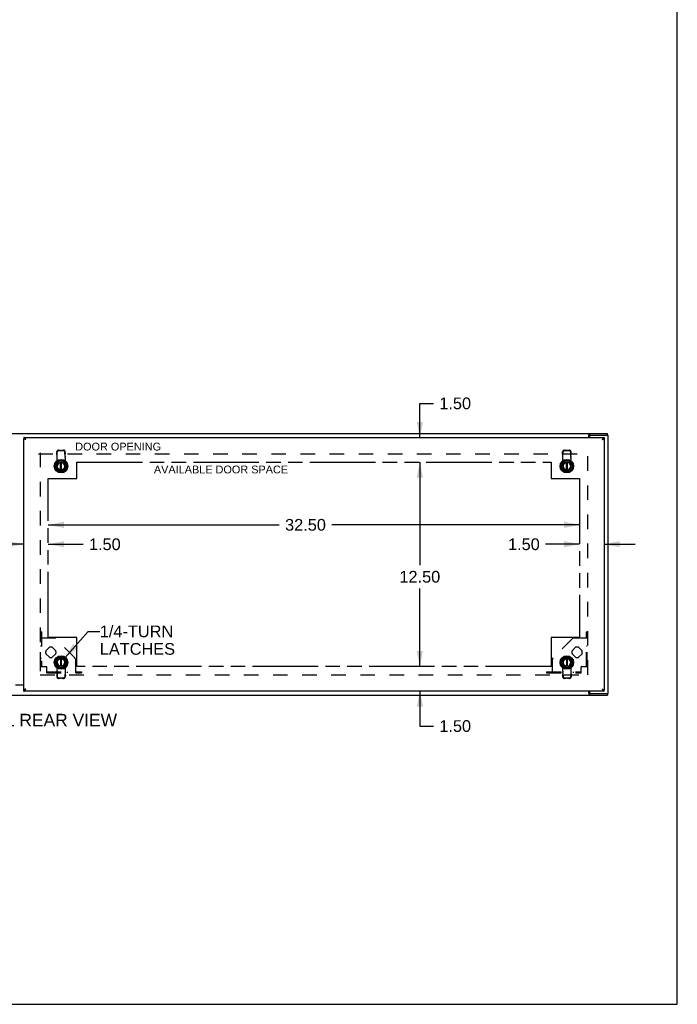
# Model space of a CAD drawing. Header units: inches. Extents: x 0 to 162, y 0 to 105.
# Tile 8 of 9: x 122 to 162, y 0 to 60. Entities that reach past the tile are written whole.
import ezdxf

# ---------------------------------------------------------------- set-up
doc = ezdxf.new("R2010")
doc.units = ezdxf.units.IN
doc.header["$LTSCALE"] = 8.904762
doc.header["$MEASUREMENT"] = 0
doc.linetypes.add('HIDDEN', pattern=[0.2, 0.1, -0.1])
doc.linetypes.add('PHANTOM', pattern=[0.8, 0.45, -0.05, 0.1, -0.05, 0.1, -0.05])
doc.layers.get('0').update_dxf_attribs({"linetype": 'CONTINUOUS'})
for name, color, linetype in [('02___PRT_ALL_AXES', 7, 'CONTINUOUS'), ('2-ACCESS_PANELS', 7, 'CONTINUOUS'), ('AVAILABLE_DOOR_SPACE', 7, 'CONTINUOUS'), ('DEFAULT_2', 8, 'HIDDEN'), ('DIMENSIONS', 7, 'CONTINUOUS')]:
    doc.layers.add(name, color=color, linetype=linetype)
doc.styles.get("Standard").update_dxf_attribs({"font": 'arial.ttf'})
doc.dimstyles.new('DIMSTYLE_1', dxfattribs={"dimtxt": 0.714286, "dimasz": 0.952381, "dimexe": 0.09, "dimexo": 0.07, "dimgap": 0.0375, "dimtad": 0, "dimtih": 1, "dimtoh": 1, "dimzin": 4, "dimdsep": 46, "dimtxsty": 'Standard', "dimblk": '_FILLED', "dimblk1": '_FILLED', "dimblk2": '_FILLED', "dimcen": 0.09, "dimazin": 1, "dimtfac": 1, "dimtdec": 3, "dimtofl": 0, "dimtmove": 0, "dimatfit": 3, "dimldrblk": '_FILLED', "dimfxl": 0, "dimtolj": 1, "dimtzin": 4, "dimarcsym": 0})
doc.dimstyles.get("Standard").update_dxf_attribs({"dimtxt": 0.809524, "dimasz": 0.952381, "dimexe": 0.09, "dimexo": 0.07, "dimgap": 0.09, "dimtad": 0, "dimtih": 1, "dimtoh": 1, "dimdec": 3, "dimzin": 4, "dimdsep": 46, "dimtxsty": 'Standard', "dimblk": '_FILLED', "dimblk1": '_FILLED', "dimblk2": '_FILLED', "dimcen": 0.09, "dimadec": 3, "dimazin": 1, "dimtp": 0.001, "dimtm": 0.001, "dimtfac": 1, "dimtdec": 3, "dimtofl": 0, "dimtmove": 0, "dimatfit": 3, "dimldrblk": '_FILLED', "dimfxl": 0, "dimtolj": 1, "dimtzin": 4, "dimarcsym": 0})

# ---------------------------------------------------------------- blocks, each defined once
blk = doc.blocks.new('_FILLED')
at = {"color": 0, "linetype": 'ByBlock'}
blk.add_solid([(0, 0), (-1, 0.2), (-1, -0.2)], dxfattribs=at)
blk = doc.blocks.new('*D16')
at = {"layer": '2-ACCESS_PANELS', "color": 2, "linetype": 'Continuous'}
for p, q in [((155.931, 28.119), (153.85, 28.119)), ((157.431, 28.119), (159.336, 28.119))]:
    blk.add_line(p, q, dxfattribs=at)
at = {"layer": '2-ACCESS_PANELS', "color": 2, "linetype": 'Continuous', "xscale": 0.9523809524, "yscale": 0.9523809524, "zscale": 0.9523809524}
blk.add_blockref('_FILLED', (155.931, 28.119), dxfattribs=at)
at = {"layer": '2-ACCESS_PANELS', "color": 2, "linetype": 'Continuous', "xscale": 0.9523809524, "yscale": 0.9523809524, "zscale": 0.9523809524, "rotation": 180}
blk.add_blockref('_FILLED', (157.431, 28.119), dxfattribs=at)
at = {"layer": '2-ACCESS_PANELS', "color": 2, "linetype": 'Continuous', "insert": (153.493, 28.476), "char_height": 0.7143, "width": 1.94105, "attachment_point": 3, "line_spacing_factor": 0.9}
blk.add_mtext('1.50', dxfattribs=at)
blk = doc.blocks.new('*D17')
at = {"layer": '2-ACCESS_PANELS', "color": 2, "linetype": 'Continuous'}
for p, q in [((146.156, 34.641), (146.156, 36.729)), ((146.156, 36.729), (146.99, 36.729)), ((146.156, 33.141), (146.156, 31.236))]:
    blk.add_line(p, q, dxfattribs=at)
at = {"layer": '2-ACCESS_PANELS', "color": 2, "linetype": 'Continuous', "xscale": 0.9523809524, "yscale": 0.9523809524, "zscale": 0.9523809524}
for p, rotation in [((146.156, 34.641), 270), ((146.156, 33.141), 90)]:
    blk.add_blockref('_FILLED', p, dxfattribs=dict(at, rotation=rotation))
at = {"layer": '2-ACCESS_PANELS', "color": 2, "linetype": 'Continuous', "insert": (147.347, 37.086), "char_height": 0.7143, "width": 1.94105, "attachment_point": 1, "line_spacing_factor": 0.9}
blk.add_mtext('1.50', dxfattribs=at)
blk = doc.blocks.new('*D18')
at = {"layer": '2-ACCESS_PANELS', "color": 2, "linetype": 'Continuous'}
for p, q in [((146.156, 20.641), (146.156, 22.546)), ((146.156, 19.141), (146.156, 17.007)), ((146.156, 17.007), (146.99, 17.007))]:
    blk.add_line(p, q, dxfattribs=at)
at = {"layer": '2-ACCESS_PANELS', "color": 2, "linetype": 'Continuous', "xscale": 0.9523809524, "yscale": 0.9523809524, "zscale": 0.9523809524}
for p, rotation in [((146.156, 20.641), 270), ((146.156, 19.141), 90)]:
    blk.add_blockref('_FILLED', p, dxfattribs=dict(at, rotation=rotation))
at = {"layer": '2-ACCESS_PANELS', "color": 2, "linetype": 'Continuous', "insert": (147.347, 17.364), "char_height": 0.7143, "width": 1.94105, "attachment_point": 1, "line_spacing_factor": 0.9}
blk.add_mtext('1.50', dxfattribs=at)
blk = doc.blocks.new('*D19')
at = {"layer": '2-ACCESS_PANELS', "color": 2, "linetype": 'Continuous'}
for p, q in [((121.931, 28.119), (120.026, 28.119)), ((123.431, 28.119), (125.561, 28.119))]:
    blk.add_line(p, q, dxfattribs=at)
at = {"layer": '2-ACCESS_PANELS', "color": 2, "linetype": 'Continuous', "xscale": 0.9523809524, "yscale": 0.9523809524, "zscale": 0.9523809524}
blk.add_blockref('_FILLED', (121.931, 28.119), dxfattribs=at)
at = {"layer": '2-ACCESS_PANELS', "color": 2, "linetype": 'Continuous', "xscale": 0.9523809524, "yscale": 0.9523809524, "zscale": 0.9523809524, "rotation": 180}
blk.add_blockref('_FILLED', (123.431, 28.119), dxfattribs=at)
at = {"layer": '2-ACCESS_PANELS', "color": 2, "linetype": 'Continuous', "insert": (125.918, 28.476), "char_height": 0.7143, "width": 1.94105, "attachment_point": 1, "line_spacing_factor": 0.9}
blk.add_mtext('1.50', dxfattribs=at)
blk = doc.blocks.new('*D20')
at = {"layer": '2-ACCESS_PANELS', "color": 2, "linetype": 'Continuous'}
for p, q in [((123.431, 29.305), (137.558, 29.305)), ((155.931, 29.305), (140.768, 29.305))]:
    blk.add_line(p, q, dxfattribs=at)
at = {"layer": '2-ACCESS_PANELS', "color": 2, "linetype": 'Continuous', "xscale": 0.9523809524, "yscale": 0.9523809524, "zscale": 0.9523809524, "rotation": 180}
blk.add_blockref('_FILLED', (123.431, 29.305), dxfattribs=at)
at = {"layer": '2-ACCESS_PANELS', "color": 2, "linetype": 'Continuous', "xscale": 0.9523809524, "yscale": 0.9523809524, "zscale": 0.9523809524}
blk.add_blockref('_FILLED', (155.931, 29.305), dxfattribs=at)
at = {"layer": '2-ACCESS_PANELS', "color": 2, "linetype": 'Continuous', "insert": (139.163, 29.662), "char_height": 0.7143, "width": 2.49602, "attachment_point": 2, "line_spacing_factor": 0.9}
blk.add_mtext('32.50', dxfattribs=at)
blk = doc.blocks.new('*D21')
at = {"layer": '2-ACCESS_PANELS', "color": 2, "linetype": 'Continuous'}
for p, q in [((146.156, 33.141), (146.156, 26.845)), ((146.156, 20.641), (146.156, 25.416))]:
    blk.add_line(p, q, dxfattribs=at)
at = {"layer": '2-ACCESS_PANELS', "color": 2, "linetype": 'Continuous', "xscale": 0.9523809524, "yscale": 0.9523809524, "zscale": 0.9523809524}
for p, rotation in [((146.156, 33.141), 90), ((146.156, 20.641), 270)]:
    blk.add_blockref('_FILLED', p, dxfattribs=dict(at, rotation=rotation))
at = {"layer": '2-ACCESS_PANELS', "color": 2, "linetype": 'Continuous', "insert": (146.156, 26.488), "char_height": 0.7143, "width": 2.49602, "attachment_point": 2, "line_spacing_factor": 0.9}
blk.add_mtext('12.50', dxfattribs=at)

msp = doc.modelspace()

# ---------------------------------------------------------------- linework, layer by layer
at = {"color": 7, "linetype": 'Continuous'}
for p, q in [((161.905, 0), (161.905, 104.762)), ((121.931, 34.641), (121.931, 34.566)), ((121.933, 34.561), (121.968, 34.561)), ((156.54, 34.787), (156.54, 34.891)), ((156.54, 34.787), (156.598, 34.787)), ((157.324, 34.53), (157.314, 34.524)), ((157.33, 34.533), (157.324, 34.53)), ((157.429, 34.561), (157.394, 34.561)), ((157.431, 34.641), (157.431, 34.566)), ((157.623, 34.787), (157.594, 34.787)), ((157.629, 34.787), (157.629, 34.891)), ((124.183, 32.661), (124.183, 33.11)), ((124.242, 32.661), (124.242, 33.11)), ((155.12, 32.661), (155.12, 33.11)), ((155.179, 32.661), (155.179, 33.11)), ((124.183, 21.122), (124.183, 20.673)), ((124.242, 20.673), (124.242, 21.122)), ((155.12, 21.122), (155.12, 20.673)), ((155.179, 20.673), (155.179, 21.122)), ((122.038, 19.253), (122.048, 19.258)), ((121.931, 19.141), (121.931, 19.216)), ((121.933, 19.221), (121.968, 19.221)), ((122.024, 19.245), (122.028, 19.247)), ((122.028, 19.247), (122.032, 19.249)), ((122.032, 19.249), (122.038, 19.253)), ((156.598, 18.995), (156.54, 18.995)), ((156.54, 18.995), (156.54, 18.891)), ((157.429, 19.221), (157.394, 19.221)), ((157.431, 19.141), (157.431, 19.216)), ((157.594, 18.995), (157.623, 18.995)), ((157.629, 18.995), (157.629, 18.891)), ((0, 0), (161.905, 0))]:
    msp.add_line(p, q, dxfattribs=at)
at = {"color": 3, "linetype": 'Continuous'}
for p, q in [((85.733, 34.891), (157.629, 34.891)), ((121.931, 34.641), (157.431, 34.641)), ((121.931, 19.221), (121.931, 34.561)), ((121.933, 34.561), (121.931, 34.561)), ((121.99, 34.538), (121.985, 34.539)), ((121.995, 34.537), (121.99, 34.538)), ((122, 34.535), (121.995, 34.537)), ((122.006, 34.534), (122, 34.535)), ((122.014, 34.532), (122.006, 34.534)), ((122.022, 34.53), (122.014, 34.532)), ((122.026, 34.559), (122.022, 34.565)), ((122.031, 34.528), (122.022, 34.53)), ((122.03, 34.552), (122.026, 34.559)), ((122.034, 34.546), (122.03, 34.552)), ((122.048, 34.524), (122.031, 34.528)), ((122.04, 34.537), (122.034, 34.546)), ((122.048, 34.524), (122.04, 34.537)), ((156.49, 34.641), (156.49, 34.767)), ((156.535, 34.725), (156.535, 34.641)), ((156.598, 34.787), (157.594, 34.787)), ((157.324, 34.54), (157.314, 34.524)), ((157.314, 34.524), (157.328, 34.528)), ((157.328, 34.546), (157.324, 34.54)), ((157.332, 34.552), (157.328, 34.546)), ((157.328, 34.528), (157.343, 34.531)), ((157.336, 34.559), (157.332, 34.552)), ((157.343, 34.531), (157.351, 34.533)), ((157.351, 34.533), (157.359, 34.535)), ((157.359, 34.535), (157.364, 34.536)), ((157.364, 34.536), (157.37, 34.537)), ((157.37, 34.537), (157.375, 34.539)), ((157.375, 34.539), (157.379, 34.54)), ((157.429, 34.561), (157.431, 34.561)), ((157.431, 34.561), (157.431, 19.221)), ((157.623, 34.787), (157.681, 34.787)), ((157.681, 18.995), (157.681, 34.787)), ((121.931, 19.501), (121.431, 19.501)), ((122.048, 19.258), (122.025, 19.253)), ((122.038, 19.242), (122.048, 19.258)), ((157.314, 19.258), (157.317, 19.258)), ((157.314, 19.258), (157.322, 19.246)), ((157.317, 19.258), (157.331, 19.254)), ((85.733, 18.891), (157.629, 18.891)), ((121.933, 19.221), (121.931, 19.221)), ((157.431, 19.141), (121.931, 19.141)), ((121.985, 19.243), (121.98, 19.242)), ((121.99, 19.244), (121.985, 19.243)), ((121.995, 19.246), (121.99, 19.244)), ((122, 19.247), (121.995, 19.246)), ((122.006, 19.248), (122, 19.247)), ((122.014, 19.25), (122.006, 19.248)), ((122.025, 19.253), (122.014, 19.25)), ((122.026, 19.224), (122.03, 19.23)), ((122.03, 19.23), (122.034, 19.236)), ((122.034, 19.236), (122.038, 19.242)), ((156.49, 19.016), (156.49, 19.141)), ((156.535, 19.141), (156.535, 19.058)), ((156.598, 18.995), (157.594, 18.995)), ((157.322, 19.246), (157.328, 19.236)), ((157.328, 19.236), (157.332, 19.23)), ((157.331, 19.254), (157.34, 19.252)), ((157.332, 19.23), (157.336, 19.224)), ((157.336, 19.224), (157.34, 19.218)), ((157.34, 19.252), (157.348, 19.25)), ((157.348, 19.25), (157.356, 19.248)), ((157.356, 19.248), (157.362, 19.247)), ((157.362, 19.247), (157.367, 19.246)), ((157.367, 19.246), (157.372, 19.244)), ((157.372, 19.244), (157.377, 19.243)), ((157.429, 19.221), (157.431, 19.221)), ((157.623, 18.995), (157.681, 18.995))]:
    msp.add_line(p, q, dxfattribs=at)
for points in [[(122.022, 34.565), (122.02, 34.568), (122.018, 34.57), (122.016, 34.573), (122.014, 34.576), (122.012, 34.579), (122.01, 34.582), (122.008, 34.585), (122.006, 34.587), (122.004, 34.59), (122.002, 34.592), (122, 34.595), (121.998, 34.598), (121.996, 34.6), (121.994, 34.602), (121.992, 34.605), (121.99, 34.607), (121.988, 34.609), (121.986, 34.611), (121.984, 34.613), (121.982, 34.615), (121.979, 34.617), (121.977, 34.619), (121.975, 34.621), (121.973, 34.623), (121.971, 34.624), (121.969, 34.626), (121.967, 34.628), (121.965, 34.629), (121.963, 34.63), (121.961, 34.632), (121.959, 34.633), (121.957, 34.634), (121.955, 34.635), (121.953, 34.636), (121.951, 34.637), (121.949, 34.638), (121.947, 34.638), (121.945, 34.639), (121.943, 34.64), (121.941, 34.64), (121.939, 34.641), (121.937, 34.641), (121.935, 34.641), (121.933, 34.641), (121.931, 34.641)], [(121.985, 34.539), (121.98, 34.541), (121.978, 34.541), (121.976, 34.542), (121.973, 34.543), (121.971, 34.543), (121.969, 34.544), (121.967, 34.545), (121.965, 34.545), (121.963, 34.546), (121.961, 34.547), (121.959, 34.547), (121.957, 34.548), (121.955, 34.549), (121.954, 34.549), (121.952, 34.55), (121.95, 34.551), (121.949, 34.551), (121.947, 34.552), (121.946, 34.553), (121.944, 34.553), (121.943, 34.554), (121.942, 34.555), (121.941, 34.555), (121.94, 34.556), (121.939, 34.557), (121.938, 34.557), (121.937, 34.558), (121.936, 34.559), (121.935, 34.559), (121.934, 34.56), (121.934, 34.561), (121.933, 34.561)], [(156.49, 34.767), (156.492, 34.771), (156.493, 34.775), (156.495, 34.78), (156.496, 34.785), (156.497, 34.79), (156.498, 34.796), (156.5, 34.802), (156.5, 34.808), (156.501, 34.815)], [(156.501, 34.815), (156.503, 34.827), (156.504, 34.832), (156.505, 34.838), (156.506, 34.844), (156.507, 34.849), (156.508, 34.853), (156.509, 34.858), (156.511, 34.862), (156.512, 34.866), (156.513, 34.87), (156.515, 34.873), (156.517, 34.877), (156.519, 34.88), (156.521, 34.882), (156.523, 34.884), (156.525, 34.886), (156.527, 34.888), (156.529, 34.889), (156.532, 34.89), (156.534, 34.891), (156.537, 34.891), (156.54, 34.891)], [(157.431, 34.641), (157.429, 34.641), (157.427, 34.641), (157.425, 34.641), (157.423, 34.641), (157.421, 34.64), (157.419, 34.64), (157.417, 34.639), (157.415, 34.638), (157.413, 34.638), (157.411, 34.637), (157.409, 34.636), (157.407, 34.635), (157.405, 34.634), (157.403, 34.633), (157.401, 34.632), (157.399, 34.63), (157.397, 34.629), (157.395, 34.628), (157.393, 34.626), (157.391, 34.624), (157.389, 34.623), (157.387, 34.621), (157.385, 34.619), (157.383, 34.617), (157.381, 34.615), (157.379, 34.613), (157.377, 34.611), (157.375, 34.609), (157.373, 34.607), (157.371, 34.605), (157.369, 34.602), (157.367, 34.6), (157.365, 34.598), (157.362, 34.595), (157.36, 34.592), (157.358, 34.59), (157.356, 34.587), (157.354, 34.585), (157.352, 34.582), (157.35, 34.579), (157.348, 34.576), (157.346, 34.573), (157.344, 34.57), (157.342, 34.568), (157.34, 34.565), (157.336, 34.559)], [(157.379, 34.54), (157.382, 34.541), (157.384, 34.541), (157.386, 34.542), (157.389, 34.543), (157.391, 34.543), (157.393, 34.544), (157.395, 34.545), (157.397, 34.545), (157.399, 34.546), (157.401, 34.547), (157.403, 34.547), (157.405, 34.548), (157.407, 34.549), (157.408, 34.549), (157.41, 34.55), (157.412, 34.551), (157.413, 34.551), (157.415, 34.552), (157.416, 34.553), (157.418, 34.553), (157.419, 34.554), (157.42, 34.555), (157.421, 34.555), (157.423, 34.556), (157.424, 34.557), (157.425, 34.557), (157.425, 34.558), (157.426, 34.559), (157.427, 34.559), (157.428, 34.56), (157.428, 34.561), (157.429, 34.561)], [(121.931, 19.141), (121.933, 19.141), (121.935, 19.141), (121.937, 19.142), (121.939, 19.142), (121.941, 19.142), (121.943, 19.143), (121.945, 19.143), (121.947, 19.144), (121.949, 19.145), (121.951, 19.145), (121.953, 19.146), (121.955, 19.147), (121.957, 19.148), (121.959, 19.15), (121.961, 19.151), (121.963, 19.152), (121.965, 19.153), (121.967, 19.155), (121.969, 19.156), (121.971, 19.158), (121.973, 19.16), (121.975, 19.161), (121.977, 19.163), (121.979, 19.165), (121.982, 19.167), (121.984, 19.169), (121.986, 19.171), (121.988, 19.173), (121.99, 19.175), (121.992, 19.178), (121.994, 19.18), (121.996, 19.182), (121.998, 19.185), (122, 19.187), (122.002, 19.19), (122.004, 19.193), (122.006, 19.195), (122.008, 19.198), (122.01, 19.201), (122.012, 19.203), (122.014, 19.206), (122.016, 19.209), (122.018, 19.212), (122.02, 19.215), (122.022, 19.218), (122.026, 19.224)], [(121.98, 19.242), (121.978, 19.241), (121.976, 19.24), (121.973, 19.24), (121.971, 19.239), (121.969, 19.238), (121.967, 19.238), (121.965, 19.237), (121.963, 19.236), (121.961, 19.236), (121.959, 19.235), (121.957, 19.234), (121.955, 19.234), (121.954, 19.233), (121.952, 19.232), (121.95, 19.232), (121.949, 19.231), (121.947, 19.23), (121.946, 19.23), (121.944, 19.229), (121.943, 19.228), (121.942, 19.228), (121.941, 19.227), (121.94, 19.226), (121.939, 19.226), (121.938, 19.225), (121.937, 19.225), (121.936, 19.224), (121.935, 19.223), (121.934, 19.223), (121.934, 19.222), (121.933, 19.221)], [(156.49, 19.016), (156.492, 19.012), (156.493, 19.008), (156.495, 19.003), (156.496, 18.998), (156.497, 18.992), (156.498, 18.986), (156.5, 18.98), (156.5, 18.974), (156.501, 18.968), (156.503, 18.956)], [(156.503, 18.956), (156.504, 18.95), (156.505, 18.944), (156.506, 18.939), (156.507, 18.934), (156.508, 18.929), (156.509, 18.925), (156.511, 18.92), (156.512, 18.916), (156.513, 18.913), (156.515, 18.909), (156.517, 18.906), (156.519, 18.903), (156.521, 18.9), (156.523, 18.898), (156.525, 18.896), (156.527, 18.895), (156.529, 18.894), (156.532, 18.893), (156.534, 18.892), (156.537, 18.891), (156.54, 18.891)], [(157.34, 19.218), (157.342, 19.215), (157.344, 19.212), (157.346, 19.209), (157.348, 19.206), (157.35, 19.203), (157.352, 19.201), (157.354, 19.198), (157.356, 19.195), (157.358, 19.193), (157.36, 19.19), (157.362, 19.187), (157.365, 19.185), (157.367, 19.182), (157.369, 19.18), (157.371, 19.178), (157.373, 19.175), (157.375, 19.173), (157.377, 19.171), (157.379, 19.169), (157.381, 19.167), (157.383, 19.165), (157.385, 19.163), (157.387, 19.161), (157.389, 19.16), (157.391, 19.158), (157.393, 19.156), (157.395, 19.155), (157.397, 19.153), (157.399, 19.152), (157.401, 19.151), (157.403, 19.15), (157.405, 19.148), (157.407, 19.147), (157.409, 19.146), (157.411, 19.145), (157.413, 19.145), (157.415, 19.144), (157.417, 19.143), (157.419, 19.143), (157.421, 19.142), (157.423, 19.142), (157.425, 19.142), (157.427, 19.141), (157.429, 19.141), (157.431, 19.141)], [(157.377, 19.243), (157.382, 19.242), (157.384, 19.241), (157.386, 19.24), (157.389, 19.24), (157.391, 19.239), (157.393, 19.238), (157.395, 19.238), (157.397, 19.237), (157.399, 19.236), (157.401, 19.236), (157.403, 19.235), (157.405, 19.234), (157.407, 19.234), (157.408, 19.233), (157.41, 19.232), (157.412, 19.232), (157.413, 19.231), (157.415, 19.23), (157.416, 19.23), (157.418, 19.229), (157.419, 19.228), (157.42, 19.228), (157.421, 19.227), (157.423, 19.226), (157.424, 19.226), (157.425, 19.225), (157.425, 19.225), (157.426, 19.224), (157.427, 19.223), (157.428, 19.223), (157.428, 19.222), (157.429, 19.221)]]:
    msp.add_lwpolyline(points, dxfattribs=at)
at = {"color": 7, "linetype": 'Continuous'}
for points in [[(121.968, 34.561), (121.967, 34.561), (121.965, 34.562), (121.963, 34.562), (121.961, 34.563), (121.959, 34.563), (121.957, 34.564), (121.955, 34.564), (121.953, 34.564), (121.951, 34.565), (121.949, 34.565), (121.947, 34.565), (121.945, 34.565), (121.943, 34.566), (121.941, 34.566), (121.939, 34.566), (121.937, 34.566), (121.935, 34.566), (121.933, 34.566), (121.931, 34.566)], [(156.49, 34.715), (156.493, 34.716), (156.495, 34.718), (156.497, 34.72), (156.499, 34.721), (156.501, 34.723), (156.503, 34.726), (156.505, 34.728), (156.507, 34.73), (156.509, 34.733), (156.51, 34.736), (156.512, 34.74), (156.514, 34.743), (156.515, 34.746), (156.516, 34.749), (156.518, 34.753), (156.519, 34.756)], [(156.519, 34.756), (156.521, 34.764), (156.523, 34.767), (156.524, 34.77), (156.525, 34.773), (156.527, 34.776), (156.528, 34.779), (156.53, 34.781), (156.531, 34.783), (156.533, 34.785), (156.535, 34.786), (156.537, 34.787), (156.538, 34.787), (156.54, 34.787)], [(157.336, 34.537), (157.334, 34.535), (157.33, 34.533)], [(157.395, 34.561), (157.393, 34.561), (157.391, 34.56), (157.389, 34.56), (157.387, 34.559), (157.385, 34.558), (157.383, 34.558), (157.381, 34.557), (157.379, 34.556), (157.377, 34.555), (157.375, 34.555), (157.373, 34.554), (157.371, 34.553), (157.369, 34.552), (157.367, 34.551), (157.365, 34.551), (157.362, 34.55), (157.36, 34.549), (157.358, 34.548), (157.356, 34.547), (157.354, 34.546), (157.352, 34.545), (157.35, 34.544), (157.348, 34.543), (157.346, 34.542), (157.344, 34.541), (157.342, 34.54), (157.34, 34.539), (157.336, 34.537)], [(157.431, 34.566), (157.429, 34.566), (157.427, 34.566), (157.425, 34.566), (157.423, 34.566), (157.421, 34.566), (157.419, 34.566), (157.417, 34.565), (157.415, 34.565), (157.413, 34.565), (157.411, 34.565), (157.409, 34.564), (157.407, 34.564), (157.405, 34.564), (157.403, 34.563), (157.401, 34.563), (157.399, 34.562), (157.397, 34.562), (157.395, 34.561)], [(121.931, 19.216), (121.933, 19.216), (121.935, 19.216), (121.937, 19.216), (121.939, 19.216), (121.941, 19.217), (121.943, 19.217), (121.945, 19.217), (121.947, 19.217), (121.949, 19.217), (121.951, 19.218), (121.953, 19.218), (121.955, 19.218), (121.957, 19.219), (121.959, 19.219), (121.961, 19.22), (121.963, 19.22), (121.965, 19.221), (121.967, 19.221)], [(121.967, 19.221), (121.969, 19.222), (121.971, 19.222), (121.973, 19.223), (121.975, 19.223), (121.977, 19.224), (121.979, 19.225), (121.982, 19.225), (121.984, 19.226), (121.986, 19.227), (121.988, 19.228), (121.99, 19.229), (121.992, 19.229), (121.994, 19.23), (121.996, 19.231), (121.998, 19.232), (122, 19.233), (122.002, 19.234), (122.004, 19.235), (122.006, 19.236), (122.008, 19.237), (122.01, 19.238), (122.012, 19.239), (122.014, 19.24), (122.016, 19.241), (122.018, 19.242), (122.02, 19.243), (122.024, 19.245)], [(156.49, 19.067), (156.493, 19.066), (156.495, 19.064), (156.497, 19.063), (156.499, 19.061), (156.501, 19.059), (156.503, 19.057), (156.505, 19.055), (156.507, 19.052), (156.509, 19.049), (156.51, 19.046), (156.512, 19.043), (156.514, 19.04), (156.515, 19.036), (156.516, 19.033), (156.518, 19.03), (156.519, 19.026), (156.521, 19.019)], [(156.521, 19.019), (156.523, 19.015), (156.524, 19.012), (156.525, 19.009), (156.527, 19.006), (156.528, 19.003), (156.53, 19.001), (156.531, 18.999), (156.533, 18.998), (156.535, 18.996), (156.537, 18.996), (156.538, 18.995), (156.54, 18.995)], [(157.394, 19.221), (157.395, 19.221), (157.397, 19.221), (157.399, 19.22), (157.401, 19.22), (157.403, 19.219), (157.405, 19.219), (157.407, 19.218), (157.409, 19.218), (157.411, 19.218), (157.413, 19.217), (157.415, 19.217), (157.417, 19.217), (157.419, 19.217), (157.421, 19.217), (157.423, 19.216), (157.425, 19.216), (157.427, 19.216), (157.429, 19.216), (157.431, 19.216)]]:
    msp.add_lwpolyline(points, dxfattribs=at)
for centre, radius in [((124.212, 32.891), 0.413), ((124.212, 32.891), 0.394), ((124.212, 32.891), 0.335), ((124.212, 32.891), 0.248), ((124.212, 32.891), 0.236), ((155.15, 32.891), 0.413), ((155.15, 32.891), 0.394), ((155.15, 32.891), 0.335), ((155.15, 32.891), 0.248), ((155.15, 32.891), 0.236), ((124.212, 20.891), 0.413), ((124.212, 20.891), 0.394), ((124.212, 20.891), 0.335), ((124.212, 20.891), 0.248), ((124.212, 20.891), 0.236), ((155.15, 20.891), 0.413), ((155.15, 20.891), 0.394), ((155.15, 20.891), 0.335), ((155.15, 20.891), 0.248), ((155.15, 20.891), 0.236)]:
    msp.add_circle(centre, radius, dxfattribs=at)
at = {"color": 3, "linetype": 'Continuous'}
for centre, start, end in [((156.598, 34.725), 90, 180), ((156.598, 19.058), 180, 270)]:
    msp.add_arc(centre, 0.0625, start, end, dxfattribs=at)
at = {"color": 7, "linetype": 'Continuous'}
for centre, start, end in [((124.212, 32.891), 97.30312, 82.69688), ((155.15, 32.891), 97.30312, 82.69688), ((124.212, 20.891), 277.30312, 262.69688), ((155.15, 20.891), 277.30312, 262.69688)]:
    msp.add_arc(centre, 0.232, start, end, dxfattribs=at)
at = {"layer": '02___PRT_ALL_AXES', "color": 8, "linetype": 'HIDDEN'}
for p, q in [((123.28, 21.605), (123.499, 21.824)), ((123.676, 21.824), (123.895, 21.605)), ((155.467, 21.605), (155.686, 21.824)), ((155.863, 21.824), (156.082, 21.605)), ((123.499, 21.209), (123.28, 21.428)), ((123.895, 21.428), (123.676, 21.209)), ((123.905, 20.98), (124.124, 21.199)), ((124.301, 21.199), (124.52, 20.98)), ((154.842, 20.98), (155.061, 21.199)), ((155.238, 21.199), (155.457, 20.98)), ((155.686, 21.209), (155.467, 21.428)), ((156.082, 21.428), (155.863, 21.209)), ((124.124, 20.584), (123.905, 20.803)), ((124.52, 20.803), (124.301, 20.584)), ((155.061, 20.584), (154.842, 20.803)), ((155.457, 20.803), (155.238, 20.584))]:
    msp.add_line(p, q, dxfattribs=at)
for centre, start, end in [((123.587, 21.516), 73.95502, 106.04498), ((155.775, 21.516), 73.95502, 106.04498), ((123.587, 21.516), 163.95502, 196.04498), ((123.587, 21.516), 253.95502, 286.04498), ((123.587, 21.516), 343.95502, 16.04498), ((124.212, 20.891), 73.95502, 106.04498), ((155.15, 20.891), 73.95502, 106.04498), ((155.775, 21.516), 163.95502, 196.04498), ((155.775, 21.516), 253.95502, 286.04498), ((155.775, 21.516), 343.95502, 16.04498), ((124.212, 20.891), 163.95502, 196.04498), ((124.212, 20.891), 253.95502, 286.04498), ((124.212, 20.891), 343.95502, 16.04498), ((155.15, 20.891), 163.95502, 196.04498), ((155.15, 20.891), 253.95502, 286.04498), ((155.15, 20.891), 343.95502, 16.04498)]:
    msp.add_arc(centre, 0.32, start, end, dxfattribs=at)
at = {"layer": 'AVAILABLE_DOOR_SPACE', "color": 7, "linetype": 'PHANTOM'}
for p, q in [((125.181, 32.141), (125.181, 33.141)), ((125.181, 33.141), (154.181, 33.141)), ((154.181, 33.141), (154.181, 32.141)), ((123.431, 22.422), (123.431, 32.141)), ((123.431, 32.141), (125.181, 32.141)), ((154.181, 32.141), (155.931, 32.141)), ((155.931, 32.141), (155.931, 22.422)), ((125.181, 22.422), (123.431, 22.422)), ((125.181, 20.641), (125.181, 22.422)), ((155.931, 22.422), (154.181, 22.422)), ((154.181, 22.422), (154.181, 20.641)), ((154.181, 20.641), (125.181, 20.641))]:
    msp.add_line(p, q, dxfattribs=at)
at = {"layer": 'DEFAULT_2', "color": 8, "linetype": 'HIDDEN'}
for p, q in [((122.931, 33.713), (122.931, 20.069)), ((123.95, 33.664), (123.953, 33.761)), ((123.976, 33.643), (123.979, 33.74)), ((124.055, 33.865), (124.112, 33.866)), ((124.082, 33.844), (124.138, 33.845)), ((124.138, 33.845), (124.112, 33.866)), ((124.203, 33.855), (124.221, 33.855)), ((124.287, 33.845), (124.313, 33.866)), ((124.287, 33.845), (124.343, 33.844)), ((124.313, 33.866), (124.369, 33.865)), ((124.448, 33.643), (124.445, 33.74)), ((124.475, 33.664), (124.472, 33.761)), ((154.888, 33.664), (154.89, 33.761)), ((154.914, 33.643), (154.917, 33.74)), ((154.993, 33.865), (155.049, 33.866)), ((155.019, 33.844), (155.076, 33.845)), ((155.076, 33.845), (155.049, 33.866)), ((155.141, 33.855), (155.159, 33.855)), ((155.224, 33.845), (155.251, 33.866)), ((155.224, 33.845), (155.28, 33.844)), ((155.251, 33.866), (155.307, 33.865)), ((155.386, 33.643), (155.383, 33.74)), ((155.412, 33.664), (155.409, 33.761)), ((122.827, 33.641), (156.431, 33.641)), ((123.976, 33.643), (123.95, 33.664)), ((123.965, 33.494), (123.965, 33.556)), ((123.965, 33.453), (123.965, 33.494)), ((123.965, 33.427), (123.965, 33.453)), ((123.965, 33.262), (123.965, 33.427)), ((123.965, 32.895), (123.965, 33.262)), ((124.448, 33.643), (124.475, 33.664)), ((124.46, 33.494), (124.46, 33.556)), ((124.46, 33.494), (124.46, 33.453)), ((124.46, 33.427), (124.46, 33.453)), ((124.46, 33.427), (124.46, 33.262)), ((124.46, 32.895), (124.46, 33.262)), ((154.914, 33.643), (154.888, 33.664)), ((154.902, 33.494), (154.902, 33.556)), ((154.902, 33.453), (154.902, 33.494)), ((154.902, 33.427), (154.902, 33.453)), ((154.902, 33.262), (154.902, 33.427)), ((154.902, 32.895), (154.902, 33.262)), ((155.386, 33.643), (155.412, 33.664)), ((155.397, 33.494), (155.397, 33.556)), ((155.397, 33.494), (155.397, 33.453)), ((155.397, 33.427), (155.397, 33.453)), ((155.397, 33.427), (155.397, 33.262)), ((155.397, 32.895), (155.397, 33.262)), ((156.431, 20.141), (156.431, 33.641)), ((124.191, 32.668), (124.233, 32.668)), ((155.129, 32.668), (155.171, 32.668)), ((123.022, 22.766), (122.962, 22.766)), ((122.962, 20.641), (122.962, 22.766)), ((122.962, 22.391), (123.786, 22.391)), ((123.022, 22.766), (123.022, 20.641)), ((125.051, 21.178), (123.874, 22.355)), ((155.488, 22.355), (154.311, 21.178)), ((155.577, 22.391), (156.4, 22.391)), ((156.34, 22.766), (156.4, 22.766)), ((156.34, 20.641), (156.34, 22.766)), ((156.4, 20.641), (156.4, 22.766)), ((123.022, 21.891), (122.962, 21.891)), ((156.4, 21.891), (156.34, 21.891)), ((123.022, 21.141), (122.962, 21.141)), ((124.233, 21.114), (124.191, 21.114)), ((125.087, 21.089), (125.087, 20.266)), ((154.275, 20.266), (154.275, 21.089)), ((155.171, 21.114), (155.129, 21.114)), ((156.4, 21.141), (156.34, 21.141)), ((122.962, 20.641), (123.317, 20.641)), ((123.337, 20.266), (123.337, 20.621)), ((123.965, 20.888), (123.965, 20.521)), ((123.965, 20.356), (123.965, 20.521)), ((124.46, 20.888), (124.46, 20.521)), ((124.46, 20.521), (124.46, 20.356)), ((154.902, 20.888), (154.902, 20.521)), ((154.902, 20.356), (154.902, 20.521)), ((155.397, 20.888), (155.397, 20.521)), ((155.397, 20.521), (155.397, 20.356)), ((156.025, 20.266), (156.025, 20.621)), ((156.045, 20.641), (156.4, 20.641)), ((122.932, 20.141), (156.506, 20.141)), ((123.337, 20.326), (125.462, 20.326)), ((123.337, 20.266), (125.462, 20.266)), ((123.837, 20.326), (123.837, 20.266)), ((123.976, 20.139), (123.95, 20.118)), ((123.95, 20.118), (123.953, 20.021)), ((123.965, 20.356), (123.965, 20.33)), ((123.965, 20.289), (123.965, 20.33)), ((123.965, 20.289), (123.965, 20.226)), ((123.976, 20.139), (123.979, 20.043)), ((124.112, 19.916), (124.055, 19.918)), ((124.138, 19.937), (124.082, 19.939)), ((124.138, 19.937), (124.112, 19.916)), ((124.221, 19.928), (124.203, 19.928)), ((124.343, 19.939), (124.287, 19.937)), ((124.287, 19.937), (124.313, 19.916)), ((124.369, 19.918), (124.313, 19.916)), ((124.448, 20.139), (124.445, 20.043)), ((124.448, 20.139), (124.475, 20.118)), ((124.46, 20.356), (124.46, 20.33)), ((124.46, 20.33), (124.46, 20.289)), ((124.46, 20.289), (124.46, 20.226)), ((124.475, 20.118), (124.472, 20.021)), ((124.587, 20.326), (124.587, 20.266)), ((125.462, 20.326), (125.462, 20.266)), ((153.9, 20.326), (156.025, 20.326)), ((153.9, 20.326), (153.9, 20.266)), ((153.9, 20.266), (156.025, 20.266)), ((154.775, 20.326), (154.775, 20.266)), ((154.914, 20.139), (154.888, 20.118)), ((154.888, 20.118), (154.89, 20.021)), ((154.902, 20.356), (154.902, 20.33)), ((154.902, 20.289), (154.902, 20.33)), ((154.902, 20.289), (154.902, 20.226)), ((154.914, 20.139), (154.917, 20.043)), ((155.049, 19.916), (154.993, 19.918)), ((155.076, 19.937), (155.019, 19.939)), ((155.076, 19.937), (155.049, 19.916)), ((155.159, 19.928), (155.141, 19.928)), ((155.28, 19.939), (155.224, 19.937)), ((155.224, 19.937), (155.251, 19.916)), ((155.307, 19.918), (155.251, 19.916)), ((155.386, 20.139), (155.383, 20.043)), ((155.386, 20.139), (155.412, 20.118)), ((155.397, 20.356), (155.397, 20.33)), ((155.397, 20.33), (155.397, 20.289)), ((155.397, 20.289), (155.397, 20.226)), ((155.412, 20.118), (155.409, 20.021)), ((155.525, 20.326), (155.525, 20.266))]:
    msp.add_line(p, q, dxfattribs=at)
for points in [[(124.055, 33.865), (124.045, 33.864), (124.036, 33.862), (124.026, 33.859), (124.017, 33.856), (124.008, 33.851), (124, 33.846), (123.992, 33.84), (123.984, 33.833), (123.977, 33.826), (123.971, 33.817), (123.966, 33.809), (123.962, 33.8), (123.958, 33.79), (123.955, 33.781), (123.954, 33.771), (123.953, 33.761)], [(123.979, 33.74), (123.98, 33.75), (123.982, 33.76), (123.985, 33.769), (123.988, 33.779), (123.993, 33.788), (123.998, 33.796), (124.004, 33.804), (124.011, 33.812), (124.018, 33.819), (124.026, 33.825), (124.035, 33.83), (124.043, 33.835), (124.053, 33.838), (124.062, 33.841), (124.072, 33.843), (124.082, 33.844)], [(124.112, 33.866), (124.127, 33.865), (124.142, 33.863), (124.157, 33.861), (124.172, 33.859), (124.188, 33.857), (124.203, 33.855)], [(124.138, 33.845), (124.149, 33.847), (124.16, 33.849), (124.17, 33.85), (124.181, 33.852), (124.192, 33.853), (124.203, 33.855)], [(124.221, 33.855), (124.237, 33.857), (124.252, 33.859), (124.268, 33.861), (124.283, 33.863), (124.298, 33.865), (124.313, 33.866)], [(124.221, 33.855), (124.232, 33.853), (124.243, 33.852), (124.254, 33.85), (124.265, 33.849), (124.276, 33.847), (124.287, 33.845)], [(124.343, 33.844), (124.353, 33.843), (124.362, 33.841), (124.372, 33.838), (124.381, 33.835), (124.39, 33.83), (124.399, 33.825), (124.407, 33.819), (124.414, 33.812), (124.421, 33.804), (124.427, 33.796), (124.432, 33.788), (124.437, 33.779), (124.44, 33.769), (124.443, 33.76), (124.444, 33.75), (124.445, 33.74)], [(124.472, 33.761), (124.471, 33.771), (124.469, 33.781), (124.467, 33.79), (124.463, 33.8), (124.459, 33.809), (124.453, 33.817), (124.447, 33.826), (124.44, 33.833), (124.433, 33.84), (124.425, 33.846), (124.417, 33.851), (124.408, 33.856), (124.398, 33.859), (124.389, 33.862), (124.379, 33.864), (124.369, 33.865)], [(154.993, 33.865), (154.983, 33.864), (154.973, 33.862), (154.964, 33.859), (154.955, 33.856), (154.946, 33.851), (154.937, 33.846), (154.929, 33.84), (154.922, 33.833), (154.915, 33.826), (154.909, 33.817), (154.904, 33.809), (154.899, 33.8), (154.896, 33.79), (154.893, 33.781), (154.891, 33.771), (154.89, 33.761)], [(154.917, 33.74), (154.918, 33.75), (154.919, 33.76), (154.922, 33.769), (154.926, 33.779), (154.93, 33.788), (154.935, 33.796), (154.941, 33.804), (154.948, 33.812), (154.956, 33.819), (154.964, 33.825), (154.972, 33.83), (154.981, 33.835), (154.99, 33.838), (155, 33.841), (155.009, 33.843), (155.019, 33.844)], [(155.049, 33.866), (155.064, 33.865), (155.079, 33.863), (155.094, 33.861), (155.11, 33.859), (155.125, 33.857), (155.141, 33.855)], [(155.076, 33.845), (155.086, 33.847), (155.097, 33.849), (155.108, 33.85), (155.119, 33.852), (155.13, 33.853), (155.141, 33.855)], [(155.159, 33.855), (155.174, 33.857), (155.19, 33.859), (155.205, 33.861), (155.22, 33.863), (155.236, 33.865), (155.251, 33.866)], [(155.159, 33.855), (155.17, 33.853), (155.181, 33.852), (155.192, 33.85), (155.203, 33.849), (155.213, 33.847), (155.224, 33.845)], [(155.28, 33.844), (155.29, 33.843), (155.3, 33.841), (155.309, 33.838), (155.319, 33.835), (155.328, 33.83), (155.336, 33.825), (155.344, 33.819), (155.352, 33.812), (155.358, 33.804), (155.364, 33.796), (155.37, 33.788), (155.374, 33.779), (155.378, 33.769), (155.38, 33.76), (155.382, 33.75), (155.383, 33.74)], [(155.409, 33.761), (155.408, 33.771), (155.407, 33.781), (155.404, 33.79), (155.4, 33.8), (155.396, 33.809), (155.391, 33.817), (155.385, 33.826), (155.378, 33.833), (155.371, 33.84), (155.363, 33.846), (155.354, 33.851), (155.345, 33.856), (155.336, 33.859), (155.326, 33.862), (155.317, 33.864), (155.307, 33.865)], [(123.965, 33.556), (123.962, 33.575), (123.96, 33.593), (123.957, 33.611), (123.954, 33.629), (123.952, 33.647), (123.95, 33.664)], [(123.965, 33.556), (123.967, 33.571), (123.968, 33.586), (123.97, 33.6), (123.972, 33.615), (123.974, 33.629), (123.976, 33.643)], [(124.46, 33.556), (124.458, 33.571), (124.456, 33.586), (124.454, 33.6), (124.452, 33.615), (124.45, 33.629), (124.448, 33.643)], [(124.46, 33.556), (124.462, 33.575), (124.465, 33.593), (124.468, 33.611), (124.47, 33.629), (124.472, 33.647), (124.475, 33.664)], [(154.902, 33.556), (154.9, 33.575), (154.897, 33.593), (154.894, 33.611), (154.892, 33.629), (154.89, 33.647), (154.888, 33.664)], [(154.902, 33.556), (154.904, 33.571), (154.906, 33.586), (154.908, 33.6), (154.91, 33.615), (154.912, 33.629), (154.914, 33.643)], [(155.397, 33.556), (155.395, 33.571), (155.394, 33.586), (155.392, 33.6), (155.39, 33.615), (155.388, 33.629), (155.386, 33.643)], [(155.397, 33.556), (155.4, 33.575), (155.403, 33.593), (155.405, 33.611), (155.408, 33.629), (155.41, 33.647), (155.412, 33.664)], [(123.965, 20.226), (123.962, 20.208), (123.96, 20.19), (123.957, 20.172), (123.954, 20.154), (123.952, 20.136), (123.95, 20.118)], [(123.953, 20.021), (123.954, 20.012), (123.955, 20.002), (123.958, 19.992), (123.962, 19.983), (123.966, 19.974), (123.971, 19.965), (123.977, 19.957), (123.984, 19.949), (123.992, 19.943), (124, 19.936), (124.008, 19.931), (124.017, 19.927), (124.026, 19.923), (124.036, 19.92), (124.045, 19.919), (124.055, 19.918)], [(123.965, 20.226), (123.967, 20.211), (123.968, 20.197), (123.97, 20.182), (123.972, 20.168), (123.974, 20.153), (123.976, 20.139)], [(124.082, 19.939), (124.072, 19.94), (124.062, 19.941), (124.053, 19.944), (124.043, 19.948), (124.035, 19.952), (124.026, 19.958), (124.018, 19.964), (124.011, 19.971), (124.004, 19.978), (123.998, 19.986), (123.993, 19.995), (123.988, 20.004), (123.985, 20.013), (123.982, 20.023), (123.98, 20.033), (123.979, 20.043)], [(124.203, 19.928), (124.188, 19.926), (124.172, 19.924), (124.157, 19.922), (124.142, 19.92), (124.127, 19.918), (124.112, 19.916)], [(124.203, 19.928), (124.192, 19.929), (124.181, 19.931), (124.17, 19.932), (124.16, 19.934), (124.149, 19.935), (124.138, 19.937)], [(124.287, 19.937), (124.276, 19.935), (124.265, 19.934), (124.254, 19.932), (124.243, 19.931), (124.232, 19.929), (124.221, 19.928)], [(124.313, 19.916), (124.298, 19.918), (124.283, 19.92), (124.268, 19.922), (124.252, 19.924), (124.237, 19.926), (124.221, 19.928)], [(124.445, 20.043), (124.444, 20.033), (124.443, 20.023), (124.44, 20.013), (124.437, 20.004), (124.432, 19.995), (124.427, 19.986), (124.421, 19.978), (124.414, 19.971), (124.407, 19.964), (124.399, 19.958), (124.39, 19.952), (124.381, 19.948), (124.372, 19.944), (124.362, 19.941), (124.353, 19.94), (124.343, 19.939)], [(124.369, 19.918), (124.379, 19.919), (124.389, 19.92), (124.398, 19.923), (124.408, 19.927), (124.417, 19.931), (124.425, 19.936), (124.433, 19.943), (124.44, 19.949), (124.447, 19.957), (124.453, 19.965), (124.459, 19.974), (124.463, 19.983), (124.467, 19.992), (124.469, 20.002), (124.471, 20.012), (124.472, 20.021)], [(124.46, 20.226), (124.458, 20.211), (124.456, 20.197), (124.454, 20.182), (124.452, 20.168), (124.45, 20.153), (124.448, 20.139)], [(124.46, 20.226), (124.462, 20.208), (124.465, 20.19), (124.468, 20.172), (124.47, 20.154), (124.472, 20.136), (124.475, 20.118)], [(154.902, 20.226), (154.9, 20.208), (154.897, 20.19), (154.894, 20.172), (154.892, 20.154), (154.89, 20.136), (154.888, 20.118)], [(154.89, 20.021), (154.891, 20.012), (154.893, 20.002), (154.896, 19.992), (154.899, 19.983), (154.904, 19.974), (154.909, 19.965), (154.915, 19.957), (154.922, 19.949), (154.929, 19.943), (154.937, 19.936), (154.946, 19.931), (154.955, 19.927), (154.964, 19.923), (154.973, 19.92), (154.983, 19.919), (154.993, 19.918)], [(154.902, 20.226), (154.904, 20.211), (154.906, 20.197), (154.908, 20.182), (154.91, 20.168), (154.912, 20.153), (154.914, 20.139)], [(155.019, 19.939), (155.009, 19.94), (155, 19.941), (154.99, 19.944), (154.981, 19.948), (154.972, 19.952), (154.964, 19.958), (154.956, 19.964), (154.948, 19.971), (154.941, 19.978), (154.935, 19.986), (154.93, 19.995), (154.926, 20.004), (154.922, 20.013), (154.919, 20.023), (154.918, 20.033), (154.917, 20.043)], [(155.141, 19.928), (155.125, 19.926), (155.11, 19.924), (155.094, 19.922), (155.079, 19.92), (155.064, 19.918), (155.049, 19.916)], [(155.141, 19.928), (155.13, 19.929), (155.119, 19.931), (155.108, 19.932), (155.097, 19.934), (155.086, 19.935), (155.076, 19.937)], [(155.224, 19.937), (155.213, 19.935), (155.203, 19.934), (155.192, 19.932), (155.181, 19.931), (155.17, 19.929), (155.159, 19.928)], [(155.251, 19.916), (155.236, 19.918), (155.22, 19.92), (155.205, 19.922), (155.19, 19.924), (155.174, 19.926), (155.159, 19.928)], [(155.383, 20.043), (155.382, 20.033), (155.38, 20.023), (155.378, 20.013), (155.374, 20.004), (155.37, 19.995), (155.364, 19.986), (155.358, 19.978), (155.352, 19.971), (155.344, 19.964), (155.336, 19.958), (155.328, 19.952), (155.319, 19.948), (155.309, 19.944), (155.3, 19.941), (155.29, 19.94), (155.28, 19.939)], [(155.307, 19.918), (155.317, 19.919), (155.326, 19.92), (155.336, 19.923), (155.345, 19.927), (155.354, 19.931), (155.363, 19.936), (155.371, 19.943), (155.378, 19.949), (155.385, 19.957), (155.391, 19.965), (155.396, 19.974), (155.4, 19.983), (155.404, 19.992), (155.407, 20.002), (155.408, 20.012), (155.409, 20.021)], [(155.397, 20.226), (155.395, 20.211), (155.394, 20.197), (155.392, 20.182), (155.39, 20.168), (155.388, 20.153), (155.386, 20.139)], [(155.397, 20.226), (155.4, 20.208), (155.403, 20.19), (155.405, 20.172), (155.408, 20.154), (155.41, 20.136), (155.412, 20.118)]]:
    msp.add_lwpolyline(points, dxfattribs=at)
for centre, radius, start, end in [((124.191, 32.895), 0.226, 180, 270), ((124.233, 32.895), 0.226, 270, 360), ((155.129, 32.895), 0.226, 180, 270), ((155.171, 32.895), 0.226, 270, 360), ((123.786, 22.266), 0.125, 45, 90), ((155.577, 22.266), 0.125, 90, 135), ((124.191, 20.888), 0.226, 90, 180), ((124.233, 20.888), 0.226, 0, 90), ((124.962, 21.089), 0.125, 0, 45), ((154.4, 21.089), 0.125, 135, 180), ((155.129, 20.888), 0.226, 90, 180), ((155.171, 20.888), 0.226, 0, 90), ((123.317, 20.621), 0.02, 0, 90), ((156.045, 20.621), 0.02, 90, 180)]:
    msp.add_arc(centre, radius, start, end, dxfattribs=at)

# ---------------------------------------------------------------- texts
at = {"layer": '2-ACCESS_PANELS', "color": 2, "linetype": 'Continuous', "line_spacing_factor": 0.9}
for s, insert, char_height, width, attachment_point in [('DOOR OPENING', (127.703, 34.325), 0.47619, 5.23987, 2), ('AVAILABLE DOOR SPACE', (133.994, 32.925), 0.47619, 8.19083, 2), ('1/4-TURN\\PLATCHES', (126.583, 23.15), 0.7143, 4.59373, 1)]:
    msp.add_mtext(s, dxfattribs=dict(at, insert=insert, char_height=char_height, width=width, attachment_point=attachment_point))
at = {"layer": 'DIMENSIONS', "color": 2, "linetype": 'Continuous', "insert": (121.693, 17.754), "char_height": 0.7619, "width": 11.86192, "attachment_point": 2, "line_spacing_factor": 0.9}
msp.add_mtext('EXTERNAL REAR VIEW', dxfattribs=at)

# ---------------------------------------------------------------- dimensions: what is measured, and where the dimension line sits
at = {"layer": '2-ACCESS_PANELS', "color": 2, "linetype": 'Continuous'}
for base, p1, p2, angle, picture, middle in [((146.156, 34.641), (154.181, 33.141), (157.416, 34.641), 90, '*D17', (148.348, 36.725)), ((146.156, 20.641), (154.181, 33.141), (154.181, 20.641), 270, '*D21', (146.187, 26.126)), ((146.156, 19.141), (154.181, 20.641), (157.416, 19.141), 270, '*D18', (148.348, 17.003))]:
    dim = msp.add_linear_dim(base=base, p1=p1, p2=p2, angle=angle, dimstyle='DIMSTYLE_1', dxfattribs=at)
    dim.commit()
    dim.dimension.update_dxf_attribs({"geometry": picture, "text_midpoint": middle, "dimtype": 160})
for base, p1, p2, picture, middle in [((157.431, 28.119), (155.931, 32.141), (157.431, 34.551), '*D16', (152.553, 28.115)), ((155.931, 29.305), (123.431, 32.141), (155.931, 32.141), '*D20', (139.161, 29.301)), ((123.431, 28.119), (121.931, 19.231), (123.431, 22.422), '*D19', (126.92, 28.115))]:
    dim = msp.add_linear_dim(base=base, p1=p1, p2=p2, dimstyle='DIMSTYLE_1', dxfattribs=at)
    dim.commit()
    dim.dimension.update_dxf_attribs({"geometry": picture, "text_midpoint": middle, "dimtype": 160})

# ---------------------------------------------------------------- leaders
at = {"layer": '2-ACCESS_PANELS', "color": 2, "linetype": 'Continuous', "annotation_type": 0, "has_hookline": 1, "hookline_direction": 1, "text_width": 4.477}
msp.add_leader([(124.471, 21.188), (125.874, 22.793), (126.583, 22.793)], dimstyle='Standard', override={"dimtad": 0}, dxfattribs=at)

doc.saveas('drawing.dxf')
